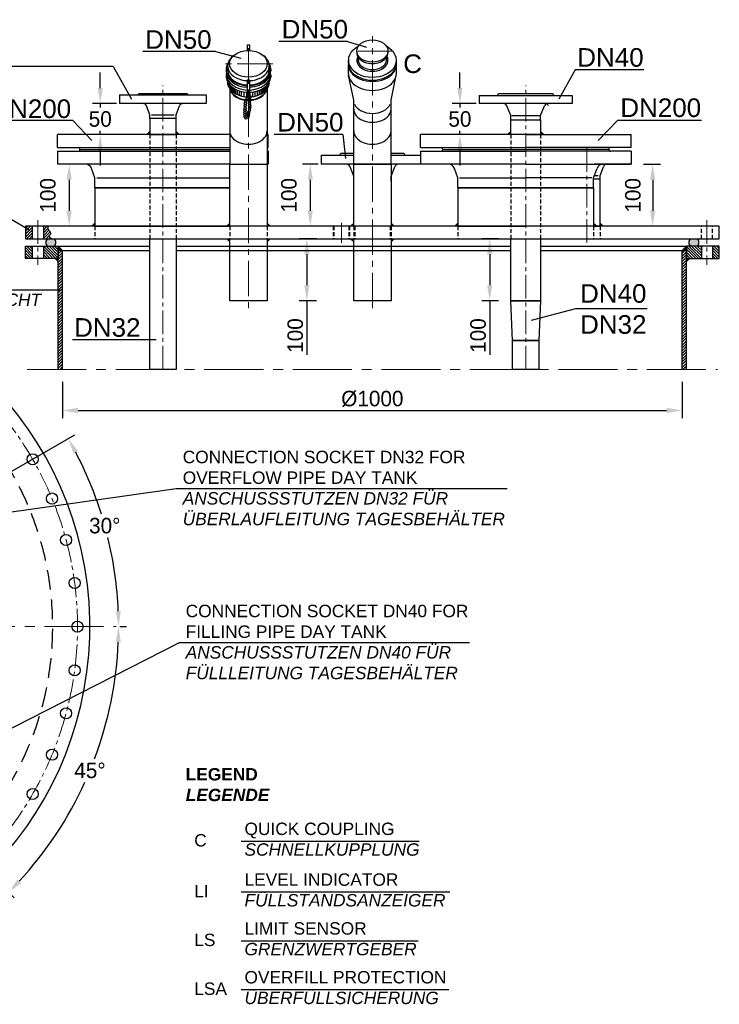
# Model space of a CAD drawing. Header units: millimetres. Extents: x -1994 to 34849, y -5138 to 8304.
# Tile 19 of 19: x 12510 to 13640, y 5259 to 6848. Entities that reach past the tile are written whole.
import ezdxf

# ---------------------------------------------------------------- set-up
doc = ezdxf.new("R2010")
doc.units = ezdxf.units.MM
doc.linetypes.add('HIDDEN', pattern=[9.525, 6.35, -3.175])
doc.linetypes.add('MITTE2', pattern=[28.575, 19.05, -3.175, 3.175, -3.175])
doc.styles.add('LBB3.5M1000', font='isocp.shx', dxfattribs={"height": 3.5})
doc.dimstyles.new('DIN', dxfattribs={"dimtxt": 2.5, "dimasz": 2.5, "dimexe": 1.25, "dimexo": 0.625, "dimtad": 1, "dimtih": 1, "dimdec": 4, "dimdsep": 46, "dimlunit": 6, "dimtxsty": 'Standard', "dimcen": 2.5, "dimadec": 0, "dimazin": 0, "dimtfac": 1, "dimtdec": 4, "dimtmove": 0, "dimatfit": 3, "dimfxl": 0, "dimtvp": 1, "dimtolj": 1, "dimtzin": 0, "dimarcsym": 0})
pattern_1 = [(45, (13079.6316, 6429.0573), (-2.245064, 2.245064), [])]
pattern_2 = [(135, (13079.6316, 6472.5573), (-2.245064, -2.245064), [])]
pattern_3 = [(45, (12540.4253, 6504.5304), (-2.24506, 2.24506), [])]

# ---------------------------------------------------------------- blocks, each defined once
blk = doc.blocks.new('*D24')
at = {"color": 0, "lineweight": -2, "transparency": 16777216}
for p, q in [((12491.3, 6115.6), (12599.6, 6178.1)), ((12672.2, 5868.7), (12682.5, 5868.7))]:
    blk.add_line(p, q, dxfattribs=at)
for start, end in [(17.4256, 27.6374), (2.3626, 13.7461)]:
    blk.add_arc((12063.7, 5868.7), 606.3, start, end, dxfattribs=at)
at = {"color": 0, "transparency": 16777216}
for points in [[(12597.2, 6148), (12604.5, 6152), (12588.8, 6171.9)], [(12673.6, 5893.8), (12665.3, 5893.6), (12670, 5868.7)]]:
    blk.add_solid(points, dxfattribs=at)
at = {"layer": 'DEFPOINTS', "color": 0, "transparency": 16777216}
for p in [(12485.9, 6112.5), (12334.2, 6024.9), (12660.8, 5974), (12121.8, 5868.7), (12665.9, 5868.7)]:
    blk.add_point(p, dxfattribs=at)
at = {"color": 0, "transparency": 16777216, "insert": (12647.7, 6031.5), "char_height": 25, "attachment_point": 5}
blk.add_mtext('\\A1;30°', dxfattribs=at)
blk = doc.blocks.new('*D25')
at = {"color": 0, "lineweight": -2, "transparency": 16777216}
for p, q in [((12672.2, 5868.7), (12682.5, 5868.7)), ((12379.5, 5552.9), (12501.2, 5431.1))]:
    blk.add_line(p, q, dxfattribs=at)
for start, end in [(339.405, 357.6374), (317.3626, 335.5684)]:
    blk.add_arc((12063.7, 5868.7), 606.3, start, end, dxfattribs=at)
at = {"color": 0, "transparency": 16777216}
for points in [[(12665.3, 5843.8), (12673.6, 5843.6), (12670, 5868.7)], [(12512.7, 5455.1), (12506.7, 5460.9), (12492.4, 5440)]]:
    blk.add_solid(points, dxfattribs=at)
at = {"layer": 'DEFPOINTS', "color": 0, "transparency": 16777216}
for p in [(12121.8, 5868.7), (12665.9, 5868.7), (12159.4, 5773), (12649.3, 5711.8), (12375, 5557.3)]:
    blk.add_point(p, dxfattribs=at)
at = {"color": 0, "transparency": 16777216, "insert": (12623.8, 5636.7), "char_height": 25, "attachment_point": 5}
blk.add_mtext('\\A1;45°', dxfattribs=at)
blk = doc.blocks.new('*D28')
at = {"color": 0, "lineweight": -2, "transparency": 16777216}
for p, q in [((12992.1, 6614.5), (12966.9, 6614.5)), ((12979.4, 6589.5), (12979.4, 6539.5)), ((12992.1, 6514.5), (12966.9, 6514.5))]:
    blk.add_line(p, q, dxfattribs=at)
at = {"color": 0, "transparency": 16777216}
for points in [[(12975.2, 6589.5), (12983.6, 6589.5), (12979.4, 6614.5)], [(12975.2, 6539.5), (12983.6, 6539.5), (12979.4, 6514.5)]]:
    blk.add_solid(points, dxfattribs=at)
at = {"layer": 'DEFPOINTS', "color": 0, "transparency": 16777216}
for p in [(12997.1, 6614.5), (12979.4, 6514.5), (12997.1, 6514.5)]:
    blk.add_point(p, dxfattribs=at)
at = {"color": 0, "transparency": 16777216, "insert": (12945, 6564.5), "char_height": 25, "attachment_point": 5, "rotation": 90}
blk.add_mtext('\\A1;100', dxfattribs=at)
blk = doc.blocks.new('*D42')
at = {"color": 0, "lineweight": -2, "transparency": 16777216}
for p, q in [((12597, 6614.5), (12577.8, 6614.5)), ((12590.3, 6589.5), (12590.3, 6539.5)), ((12611.9, 6514.5), (12577.8, 6514.5))]:
    blk.add_line(p, q, dxfattribs=at)
at = {"color": 0, "transparency": 16777216}
for points in [[(12586.1, 6589.5), (12594.4, 6589.5), (12590.3, 6614.5)], [(12586.1, 6539.5), (12594.4, 6539.5), (12590.3, 6514.5)]]:
    blk.add_solid(points, dxfattribs=at)
at = {"layer": 'DEFPOINTS', "color": 0, "transparency": 16777216}
for p in [(12617, 6614.5), (12590.3, 6514.5), (12631.9, 6514.5)]:
    blk.add_point(p, dxfattribs=at)
at = {"color": 0, "transparency": 16777216, "insert": (12555.9, 6564.5), "char_height": 25, "attachment_point": 5, "rotation": 90}
blk.add_mtext('\\A1;100', dxfattribs=at)
blk = doc.blocks.new('*D43')
at = {"color": 0, "lineweight": -2, "transparency": 16777216}
for p, q in [((13517.1, 6614.5), (13544.6, 6614.5)), ((13532.1, 6589.5), (13532.1, 6539.5)), ((13547.4, 6514.5), (13544.6, 6514.5))]:
    blk.add_line(p, q, dxfattribs=at)
at = {"color": 0, "transparency": 16777216}
for points in [[(13527.9, 6589.5), (13536.2, 6589.5), (13532.1, 6614.5)], [(13527.9, 6539.5), (13536.2, 6539.5), (13532.1, 6514.5)]]:
    blk.add_solid(points, dxfattribs=at)
at = {"layer": 'DEFPOINTS', "color": 0, "transparency": 16777216}
for p in [(13497.1, 6614.5), (13527.4, 6514.5), (13532.1, 6514.5)]:
    blk.add_point(p, dxfattribs=at)
at = {"color": 0, "transparency": 16777216, "insert": (13500.2, 6564.5), "char_height": 25, "attachment_point": 5, "rotation": 90}
blk.add_mtext('\\A1;100', dxfattribs=at)
blk = doc.blocks.new('*D44')
at = {"color": 0, "lineweight": -2, "transparency": 16777216}
for p, q in [((13220.9, 6737.5), (13220.9, 6762.5)), ((13247.1, 6712.5), (13208.4, 6712.5)), ((13220.9, 6712.5), (13220.9, 6706.3)), ((13247.1, 6662.5), (13208.4, 6662.5)), ((13220.9, 6662.5), (13220.9, 6668.8)), ((13220.9, 6637.5), (13220.9, 6612.5))]:
    blk.add_line(p, q, dxfattribs=at)
at = {"color": 0, "transparency": 16777216}
for points in [[(13216.8, 6737.5), (13225.1, 6737.5), (13220.9, 6712.5)], [(13216.8, 6637.5), (13225.1, 6637.5), (13220.9, 6662.5)]]:
    blk.add_solid(points, dxfattribs=at)
at = {"layer": 'DEFPOINTS', "color": 0, "transparency": 16777216}
for p in [(13252.1, 6712.5), (13220.9, 6662.5), (13252.1, 6662.5)]:
    blk.add_point(p, dxfattribs=at)
at = {"color": 0, "transparency": 16777216, "insert": (13220.9, 6687.5), "char_height": 25, "attachment_point": 5}
blk.add_mtext('\\A1;50', dxfattribs=at)
blk = doc.blocks.new('*D45')
at = {"color": 0, "lineweight": -2, "transparency": 16777216}
for p, q in [((12640.4, 6737.5), (12640.4, 6762.5)), ((12666.6, 6712.5), (12627.9, 6712.5)), ((12640.4, 6712.5), (12640.4, 6706.3)), ((12666.6, 6662.5), (12627.9, 6662.5)), ((12640.4, 6662.5), (12640.4, 6668.8)), ((12640.4, 6637.5), (12640.4, 6612.5))]:
    blk.add_line(p, q, dxfattribs=at)
at = {"color": 0, "transparency": 16777216}
for points in [[(12636.2, 6737.5), (12644.5, 6737.5), (12640.4, 6712.5)], [(12636.2, 6637.5), (12644.5, 6637.5), (12640.4, 6662.5)]]:
    blk.add_solid(points, dxfattribs=at)
at = {"layer": 'DEFPOINTS', "color": 0, "transparency": 16777216}
for p in [(12671.6, 6712.5), (12640.4, 6662.5), (12671.6, 6662.5)]:
    blk.add_point(p, dxfattribs=at)
at = {"color": 0, "transparency": 16777216, "insert": (12640.4, 6687.5), "char_height": 25, "attachment_point": 5}
blk.add_mtext('\\A1;50', dxfattribs=at)
blk = doc.blocks.new('*D50')
at = {"color": 0, "lineweight": -2, "transparency": 16777216}
for p, q in [((12579.6, 6263.6), (12579.6, 6205)), ((13579.6, 6263.6), (13579.6, 6205)), ((12604.6, 6217.5), (13554.6, 6217.5))]:
    blk.add_line(p, q, dxfattribs=at)
at = {"color": 0, "transparency": 16777216}
for points in [[(12604.6, 6221.7), (12604.6, 6213.3), (12579.6, 6217.5)], [(13554.6, 6221.7), (13554.6, 6213.3), (13579.6, 6217.5)]]:
    blk.add_solid(points, dxfattribs=at)
at = {"layer": 'DEFPOINTS', "color": 0, "transparency": 16777216}
for p in [(12579.6, 6283.6), (13579.6, 6283.6), (13579.6, 6217.5)]:
    blk.add_point(p, dxfattribs=at)
at = {"color": 0, "transparency": 16777216, "insert": (13079.6, 6236.2), "char_height": 25, "attachment_point": 5}
blk.add_mtext('\\A1;%%c1000', dxfattribs=at)
blk = doc.blocks.new('*D51')
at = {"color": 0, "lineweight": -2, "transparency": 16777216}
for p, q in [((13283, 6494.5), (13256.5, 6494.5)), ((13269, 6469.5), (13269, 6419.5)), ((13283, 6394.5), (13256.5, 6394.5)), ((13269, 6394.5), (13269, 6307))]:
    blk.add_line(p, q, dxfattribs=at)
at = {"color": 0, "transparency": 16777216}
for points in [[(13264.9, 6469.5), (13273.2, 6469.5), (13269, 6494.5)], [(13264.9, 6419.5), (13273.2, 6419.5), (13269, 6394.5)]]:
    blk.add_solid(points, dxfattribs=at)
at = {"layer": 'DEFPOINTS', "color": 0, "transparency": 16777216}
for p in [(13303, 6494.5), (13269, 6394.5), (13303, 6394.5)]:
    blk.add_point(p, dxfattribs=at)
at = {"color": 0, "transparency": 16777216, "insert": (13250.3, 6338.3), "char_height": 25, "attachment_point": 5, "rotation": 90}
blk.add_mtext('\\A1;100', dxfattribs=at)
blk = doc.blocks.new('*D55')
at = {"color": 0, "lineweight": -2, "transparency": 16777216}
for p, q in [((12989.5, 6494.5), (12961.4, 6494.5)), ((12973.9, 6469.5), (12973.9, 6419.5)), ((12989.5, 6394.5), (12961.4, 6394.5)), ((12973.9, 6394.5), (12973.9, 6307))]:
    blk.add_line(p, q, dxfattribs=at)
at = {"color": 0, "transparency": 16777216}
for points in [[(12969.8, 6469.5), (12978.1, 6469.5), (12973.9, 6494.5)], [(12969.8, 6419.5), (12978.1, 6419.5), (12973.9, 6394.5)]]:
    blk.add_solid(points, dxfattribs=at)
at = {"layer": 'DEFPOINTS', "color": 0, "transparency": 16777216}
for p in [(13049.5, 6494.5), (12973.9, 6394.5), (13049.5, 6394.5)]:
    blk.add_point(p, dxfattribs=at)
at = {"color": 0, "transparency": 16777216, "insert": (12955.2, 6338.3), "char_height": 25, "attachment_point": 5, "rotation": 90}
blk.add_mtext('\\A1;100', dxfattribs=at)

msp = doc.modelspace()

# ---------------------------------------------------------------- hatches: boundary and pattern name
h = msp.add_hatch(color=256)
h.dxf.hatch_style = 1
h.paths.add_polyline_path([(12720.35758, 6667.53039), (12720.35758, 6662.53039), (12715.35758, 6662.53039)])
h = msp.add_hatch(color=256)
h.dxf.hatch_style = 1
h.paths.add_polyline_path([(12762.75758, 6667.53039), (12762.75758, 6662.53039), (12767.75758, 6662.53039)])
h = msp.add_hatch(color=256)
h.dxf.hatch_style = 1
h.paths.add_polyline_path([(13302.96904, 6667.53039), (13302.96904, 6662.53039), (13297.96904, 6662.53039)])
h = msp.add_hatch(color=256)
h.dxf.hatch_style = 1
h.paths.add_polyline_path([(13351.26904, 6667.53039), (13351.26904, 6662.53039), (13356.26904, 6662.53039)])
at = {"lineweight": 9}
h = msp.add_hatch(dxfattribs=at)
h.set_pattern_fill('ANSI31', color=256)
h.set_pattern_definition(pattern_3)
h.paths.add_polyline_path([(12530.63163, 6514.53039), (12519.63163, 6514.53039), (12519.63163, 6494.53039), (12530.63163, 6494.53039)])
h = msp.add_hatch(dxfattribs=at)
h.set_pattern_fill('ANSI31', color=256)
h.set_pattern_definition(pattern_3)
h.paths.add_polyline_path([(12559.0291, 6506.71677), (12557.62296, 6508.32286), (12557.12074, 6508.82473), (12556.21682, 6510.02928), (12555.7146, 6510.83233), (12555.61414, 6511.53497), (12555.7146, 6512.94029), (12556.21682, 6514.04444), (12556.19859, 6514.53039), (12548.63163, 6514.53039), (12548.63163, 6494.53039), (12561.21896, 6494.53039), (12560.13394, 6495.97621), (12558.42649, 6497.4819), (12558.12518, 6498.58605), (12558.52688, 6500.29251), (12559.83263, 6501.59743), (12560.2344, 6503.00275), (12559.63171, 6505.51222)])
h = msp.add_hatch(color=256)
h.dxf.hatch_style = 1
h.paths.add_polyline_path([(12631.90758, 6519.53039), (12631.90758, 6514.53039), (12626.90758, 6514.53039)])
h = msp.add_hatch(color=256)
h.dxf.hatch_style = 1
h.paths.add_polyline_path([(12849.48168, 6519.53039), (12849.48168, 6514.53039), (12844.48168, 6514.53039)])
h = msp.add_hatch(color=256)
h.dxf.hatch_style = 1
h.paths.add_polyline_path([(12909.78168, 6519.53039), (12909.78168, 6514.53039), (12914.78168, 6514.53039)])
h = msp.add_hatch(color=256)
h.dxf.hatch_style = 1
h.paths.add_polyline_path([(13049.48163, 6519.53039), (13049.48163, 6514.53039), (13044.48163, 6514.53039)])
h = msp.add_hatch(color=256)
h.dxf.hatch_style = 1
h.paths.add_polyline_path([(13109.78163, 6519.53039), (13109.78163, 6514.53039), (13114.78163, 6514.53039)])
h = msp.add_hatch(color=256)
h.dxf.hatch_style = 1
h.paths.add_polyline_path([(13217.46904, 6519.53039), (13217.46904, 6514.53039), (13212.46904, 6514.53039)])
h = msp.add_hatch(color=256)
h.dxf.hatch_style = 1
h.paths.add_polyline_path([(13436.76904, 6519.53039), (13436.76904, 6514.53039), (13441.76904, 6514.53039)])
h = msp.add_hatch(color=256)
h.dxf.hatch_style = 1
h.paths.add_polyline_path([(13447.2418, 6519.53039), (13447.2418, 6514.53039), (13452.2418, 6514.53039)])
h = msp.add_hatch(dxfattribs=at)
h.set_pattern_fill('ANSI31', color=256, angle=90)
h.set_pattern_definition(pattern_2)
h.paths.add_polyline_path([(12530.63163, 6482.55728), (12519.63163, 6482.55728), (12519.63163, 6462.55728), (12530.63163, 6462.55728)])
h = msp.add_hatch(dxfattribs=at)
h.set_pattern_fill('ANSI31', color=256, angle=90)
h.set_pattern_definition(pattern_2)
h.paths.add_polyline_path([(12572.63163, 6482.55728), (12548.63163, 6482.55728), (12548.63163, 6462.55728), (12572.63163, 6462.55728)])
h = msp.add_hatch(color=253)
h.dxf.hatch_style = 1
h.paths.add_polyline_path([(12566.12941, 6494.53039), (12555.13384, 6494.53039, 0.439354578), (12555.13384, 6482.55728), (12566.12941, 6482.55728, 0.439354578)])
h.paths.add_polyline_path([(13604.12941, 6494.53039), (13593.13384, 6494.53039, 0.439354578), (13593.13384, 6482.55728), (13604.12941, 6482.55728, 0.439354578)])
h = msp.add_hatch(color=256)
h.dxf.hatch_style = 1
h.paths.add_polyline_path([(12572.63163, 6482.55728), (12572.63163, 6475.55728), (12579.63163, 6475.55728)])
h = msp.add_hatch(color=256)
h.dxf.hatch_style = 1
h.paths.add_polyline_path([(12849.48168, 6489.53039), (12849.48168, 6494.53039), (12844.48168, 6494.53039)])
h = msp.add_hatch(color=256)
h.dxf.hatch_style = 1
h.paths.add_polyline_path([(12909.78168, 6489.53039), (12909.78168, 6494.53039), (12914.78168, 6494.53039)])
h = msp.add_hatch(color=256)
h.dxf.hatch_style = 1
h.paths.add_polyline_path([(13049.48163, 6489.53039), (13049.48163, 6494.53039), (13044.48163, 6494.53039)])
h = msp.add_hatch(color=256)
h.dxf.hatch_style = 1
h.paths.add_polyline_path([(13109.78163, 6489.53039), (13109.78163, 6494.53039), (13114.78163, 6494.53039)])
h = msp.add_hatch(color=256)
h.dxf.hatch_style = 1
h.paths.add_polyline_path([(13586.63163, 6482.55728), (13579.63163, 6475.55728), (13586.63163, 6475.55728)])
h = msp.add_hatch(dxfattribs=at)
h.set_pattern_fill('ANSI31', color=256, angle=90)
h.set_pattern_definition(pattern_2)
h.paths.add_polyline_path([(13610.63163, 6482.55728), (13586.63163, 6482.55728), (13586.63163, 6462.55728), (13610.63163, 6462.55728)])
h = msp.add_hatch(dxfattribs=at)
h.set_pattern_fill('ANSI31', color=256, angle=90)
h.set_pattern_definition(pattern_2)
h.paths.add_polyline_path([(13639.63163, 6482.55728), (13628.63163, 6482.55728), (13628.63163, 6462.55728), (13639.63163, 6462.55728)])
h = msp.add_hatch(dxfattribs=at)
h.set_pattern_fill('ANSI31', color=256)
h.set_pattern_definition(pattern_1)
h.paths.add_polyline_path([(12579.63163, 6475.55728), (12572.63163, 6475.55728), (12572.63163, 6462.55728), (12572.63163, 6283.63252), (12579.63163, 6283.63252)])
h = msp.add_hatch(dxfattribs=at)
h.set_pattern_fill('ANSI31', color=256)
h.set_pattern_definition(pattern_1)
h.paths.add_polyline_path([(13586.63163, 6475.55728), (13579.63163, 6475.55728), (13579.63163, 6283.63252), (13586.63163, 6283.63252)])
h = msp.add_hatch(color=256)
h.dxf.hatch_style = 1
h.paths.add_polyline_path([(12567.63163, 6462.55728), (12572.63163, 6462.55728), (12572.63163, 6457.55728)])
h = msp.add_hatch(color=256)
h.dxf.hatch_style = 1
h.paths.add_polyline_path([(13591.63163, 6462.55728), (13586.63163, 6462.55728), (13586.63163, 6457.55728)])

# ---------------------------------------------------------------- linework, layer by layer
at = {"linetype": 'MITTE2', "lineweight": 5, "ltscale": 3}
for p, q in [((13079.63163, 6382.55728), (13079.63163, 6821.40032)), ((12879.63168, 6801.70964), (12879.63168, 6382.55728)), ((13113.99646, 6797.30971), (13045.2668, 6797.30971)), ((12918.75501, 6776.71317), (12840.50834, 6776.71317))]:
    msp.add_line(p, q, dxfattribs=at)
for p, q in [((13039.2645, 6812.53395), (12928.65553, 6812.53395)), ((13039.2645, 6812.53395), (13069.98271, 6803.2785)), ((12826.63746, 6796.39678), (12709.14521, 6796.39678)), ((12826.63746, 6796.39678), (12867.29919, 6785.70184)), ((13040.86734, 6777.64514), (13040.86734, 6782.44138)), ((13054.42299, 6797.30971), (13054.42299, 6794.91159)), ((13056.45786, 6783.88025), (13056.45786, 6787.89547)), ((13102.8054, 6783.88025), (13102.8054, 6787.89547)), ((13104.84027, 6797.30971), (13104.84027, 6794.91159)), ((13118.39592, 6777.64514), (13118.39592, 6782.44138)), ((12661.02929, 6772.08899), (11944.56817, 6772.08899)), ((12661.02929, 6772.08899), (12690.7121, 6719.75154)), ((12843.71445, 6767.62277), (12843.71445, 6765.15651)), ((12845.97763, 6773.25406), (12845.97763, 6766.4267)), ((12913.28572, 6773.25406), (12913.28572, 6766.4267)), ((12915.5489, 6767.62277), (12915.5489, 6765.15651)), ((13040.86734, 6761.18067), (13040.86734, 6775.56938)), ((13118.39592, 6761.18067), (13118.39592, 6775.56938)), ((13407.10542, 6766.903), (13380.36381, 6719.75154)), ((13518.02837, 6766.903), (13407.10542, 6766.903)), ((12843.78612, 6758.94496), (12843.78612, 6755.22836)), ((12843.78612, 6758.94496), (12844.73256, 6758.94496)), ((12845.97763, 6755.97719), (12845.97763, 6751.42474)), ((12913.28572, 6755.97719), (12913.28572, 6751.42474)), ((12915.47723, 6758.94496), (12914.53079, 6758.94496)), ((12915.47723, 6758.94496), (12915.47723, 6755.22836)), ((13049.48163, 6718.01455), (13041.09408, 6758.22034)), ((13109.78163, 6718.01436), (13118.16918, 6758.22034)), ((12845.97763, 6747.70813), (12845.97763, 6746.97651)), ((12846.35241, 6743.43492), (12846.35241, 6747.00391)), ((12846.87751, 6741.51025), (12846.87751, 6746.10598)), ((12847.53389, 6739.82364), (12847.53389, 6745.09679)), ((12848.55127, 6737.84954), (12848.55127, 6743.71867)), ((12849.48168, 6736.40361), (12849.48168, 6614.53039)), ((12849.8312, 6735.91924), (12849.8312, 6742.22059)), ((12851.32625, 6734.10409), (12851.32625, 6740.71322)), ((12852.97339, 6732.45186), (12852.97339, 6739.2791)), ((12854.67367, 6731.0126), (12854.67367, 6737.9925)), ((12856.85215, 6729.45954), (12856.85215, 6736.57313)), ((12858.97749, 6728.18822), (12858.97749, 6735.3916)), ((12900.28586, 6728.18822), (12900.28586, 6735.3916)), ((12902.4112, 6729.45954), (12902.4112, 6736.57313)), ((12904.58968, 6731.0126), (12904.58968, 6737.9925)), ((12906.28996, 6732.45186), (12906.28996, 6739.2791)), ((12907.9371, 6734.10409), (12907.9371, 6740.71322)), ((12909.43215, 6735.91924), (12909.43215, 6742.22059)), ((12909.78168, 6736.40361), (12909.78168, 6614.53039)), ((12910.71208, 6737.84954), (12910.71208, 6743.71867)), ((12911.72946, 6739.82364), (12911.72946, 6745.09679)), ((12912.38584, 6741.51025), (12912.38584, 6746.10598)), ((12912.91094, 6743.43492), (12912.91094, 6747.00391)), ((12913.28572, 6747.70813), (12913.28572, 6746.97651)), ((12671.55758, 6726.53039), (12811.55758, 6726.53039)), ((12671.55758, 6726.53039), (12671.55758, 6712.53039)), ((12702.55758, 6728.53039), (12780.55758, 6728.53039)), ((12811.55758, 6726.53039), (12811.55758, 6712.53039)), ((12861.74043, 6726.82088), (12861.74043, 6734.10447)), ((12864.92844, 6725.57078), (12864.92844, 6732.91514)), ((12868.64779, 6724.48263), (12868.64779, 6731.87147)), ((12872.73907, 6723.68394), (12872.73907, 6731.10105)), ((12876.93662, 6723.25593), (12876.93662, 6730.68678)), ((12882.32673, 6723.25593), (12882.32673, 6730.68678)), ((12886.52428, 6723.68394), (12886.52428, 6731.10105)), ((12890.61556, 6724.48263), (12890.61556, 6731.87147)), ((12894.33491, 6725.57078), (12894.33491, 6732.91514)), ((12897.52292, 6726.82088), (12897.52292, 6734.10447)), ((13252.11904, 6725.53039), (13402.11904, 6725.53039)), ((13252.11904, 6725.53039), (13252.11904, 6712.53039)), ((13283.11904, 6728.53039), (13371.11904, 6728.53039)), ((13402.11904, 6725.53039), (13402.11904, 6712.53039)), ((12811.55758, 6712.53039), (12671.55758, 6712.53039)), ((12720.35758, 6694.53039), (12715.02321, 6708.65079)), ((12762.75758, 6694.53039), (12768.09196, 6708.65079)), ((13049.48163, 6614.53039), (13049.48163, 6718.01455)), ((13109.78163, 6614.53039), (13109.78163, 6718.01436)), ((13402.11904, 6712.53039), (13252.11904, 6712.53039)), ((13302.96904, 6693.53039), (13296.6514, 6708.82149)), ((13351.26904, 6693.53039), (13357.58668, 6708.82149)), ((12720.35758, 6688.53039), (12720.35758, 6694.53039)), ((12723.35758, 6694.53039), (12759.75758, 6694.53039)), ((12762.75758, 6688.53039), (12762.75758, 6694.53039)), ((13302.96904, 6686.53039), (13302.96904, 6693.53039)), ((13304.96904, 6693.53039), (13349.26904, 6693.53039)), ((13351.26904, 6686.53039), (13351.26904, 6693.53039)), ((12595.99637, 6685.21592), (12462.29364, 6685.21592)), ((12595.99637, 6685.21592), (12626.90812, 6653.06823)), ((13302.96904, 6686.53039), (13351.26904, 6686.53039)), ((13302.96904, 6686.53039), (13351.26904, 6686.53039)), ((13475.07954, 6685.21592), (13444.16779, 6653.06823)), ((13610.68637, 6685.40388), (13475.07954, 6685.21592)), ((12571.55758, 6641.53039), (12571.55758, 6662.53039)), ((12849.48168, 6662.53039), (12571.55758, 6662.53039)), ((12715.35758, 6662.53039), (12720.35758, 6667.53039)), ((12767.75758, 6662.53039), (12762.75758, 6667.53039)), ((12911.55758, 6662.53039), (12909.78168, 6662.53039)), ((12911.55758, 6641.53039), (12911.55758, 6662.53039)), ((13031.96421, 6662.46847), (12921.35524, 6662.46847)), ((13031.96421, 6662.46847), (13036.49785, 6624.09956)), ((13157.11904, 6641.53039), (13157.11904, 6662.53039)), ((13327.11904, 6662.53039), (13157.11904, 6662.53039)), ((13297.96904, 6662.53039), (13302.96904, 6667.53039)), ((13327.11904, 6662.53039), (13497.11904, 6662.53039)), ((13356.26904, 6662.53039), (13351.26904, 6667.53039)), ((13497.11904, 6641.53039), (13497.11904, 6662.53039)), ((12571.55758, 6641.53039), (12849.48168, 6641.53039)), ((12911.55758, 6641.53039), (12909.78168, 6641.53039)), ((13157.11904, 6641.53039), (13327.11904, 6641.53039)), ((13497.11904, 6641.53039), (13327.11904, 6641.53039)), ((12571.55758, 6635.53039), (12849.48168, 6635.53039)), ((12571.55758, 6635.53039), (12571.55758, 6614.53039)), ((12607.55758, 6638.53039), (12849.48168, 6638.53039)), ((12607.55758, 6638.53039), (12607.55758, 6638.53039)), ((12911.55758, 6635.53039), (12909.78168, 6635.53039)), ((12911.55758, 6635.53039), (12911.55758, 6614.53039)), ((12997.13163, 6629.53039), (13049.48163, 6629.53039)), ((12997.13163, 6629.53039), (12997.13163, 6614.53039)), ((13028.63163, 6632.53039), (13049.48163, 6632.53039)), ((13028.63163, 6632.53039), (13028.63163, 6632.53039)), ((13109.78163, 6632.53039), (13130.63163, 6632.53039)), ((13109.78163, 6629.53039), (13157.11904, 6629.53039)), ((13130.63163, 6632.53039), (13130.63163, 6632.53039)), ((13157.11904, 6635.53039), (13327.11904, 6635.53039)), ((13157.11904, 6635.53039), (13157.11904, 6614.53039)), ((13193.11904, 6638.53039), (13327.11904, 6638.53039)), ((13193.11904, 6638.53039), (13193.11904, 6638.53039)), ((13461.11904, 6638.53039), (13327.11904, 6638.53039)), ((13497.11904, 6635.53039), (13327.11904, 6635.53039)), ((13461.11904, 6638.53039), (13461.11904, 6638.53039)), ((13497.11904, 6635.53039), (13497.11904, 6614.53039)), ((12849.48168, 6614.53039), (12571.55758, 6614.53039)), ((12631.90758, 6592.53039), (12626.42662, 6607.89104)), ((12911.55758, 6614.53039), (12909.78168, 6614.53039)), ((13157.11904, 6614.53039), (12997.13163, 6614.53039)), ((13049.48163, 6595.53039), (13043.61528, 6610.69511)), ((13109.78163, 6595.53039), (13115.64798, 6610.69511)), ((13327.11904, 6614.53039), (13157.11904, 6614.53039)), ((13217.46904, 6592.53039), (13211.98808, 6607.89104)), ((13327.11904, 6614.53039), (13497.11904, 6614.53039)), ((13436.76904, 6592.53039), (13442.25, 6607.89104)), ((13496.0418, 6614.53039), (13437.47435, 6614.53039)), ((13447.2418, 6596.53039), (13452.57618, 6610.65079)), ((12631.90758, 6576.53039), (12631.90758, 6592.53039)), ((12634.90758, 6592.53039), (12848.20758, 6592.53039)), ((13049.48163, 6587.53039), (13049.48163, 6595.53039)), ((13109.78163, 6587.53039), (13109.78163, 6595.53039)), ((13217.46904, 6576.53039), (13217.46904, 6592.53039)), ((13220.46904, 6592.53039), (13327.11904, 6592.53039)), ((13433.76904, 6592.53039), (13327.11904, 6592.53039)), ((13436.76904, 6576.53039), (13436.76904, 6592.53039)), ((13438.19631, 6596.53039), (13444.2418, 6596.53039)), ((13447.2418, 6590.53039), (13447.2418, 6596.53039)), ((12631.90758, 6576.53039), (12849.48168, 6576.53039)), ((13217.46904, 6576.53039), (13327.11904, 6576.53039)), ((13436.76904, 6576.53039), (13327.11904, 6576.53039)), ((12465.53987, 6544.01424), (12525.03687, 6509.38091)), ((12530.63163, 6514.53039), (12530.63163, 6494.53039)), ((12548.63163, 6514.53039), (12548.63163, 6494.53039)), ((12626.90758, 6514.53039), (12631.90758, 6519.53039)), ((12844.48168, 6514.53039), (12849.48168, 6519.53039)), ((12914.78168, 6514.53039), (12909.78168, 6519.53039)), ((13044.48163, 6514.53039), (13049.48163, 6519.53039)), ((13114.78163, 6514.53039), (13109.78163, 6519.53039)), ((13212.46904, 6514.53039), (13217.46904, 6519.53039)), ((13441.76904, 6514.53039), (13436.76904, 6519.53039)), ((13452.2418, 6514.53039), (13447.2418, 6519.53039)), ((12530.63163, 6482.55728), (12530.63163, 6462.55728)), ((12548.63163, 6482.55728), (12548.63163, 6462.55728)), ((12572.63163, 6283.63252), (12572.63163, 6482.55728)), ((12572.63163, 6482.55728), (12720.35758, 6482.55728)), ((12579.63163, 6475.55728), (12572.63163, 6482.55728)), ((12762.75758, 6482.55728), (13302.96904, 6482.55728)), ((12844.48168, 6494.53039), (12849.48168, 6489.53039)), ((12914.78168, 6494.53039), (12909.78168, 6489.53039)), ((13044.48163, 6494.53039), (13049.48163, 6489.53039)), ((13114.78163, 6494.53039), (13109.78163, 6489.53039)), ((13351.26904, 6482.55728), (13586.63163, 6482.55728)), ((13579.63163, 6475.55728), (13586.63163, 6482.55728)), ((13586.63163, 6283.63252), (13586.63163, 6482.55728)), ((13610.63163, 6482.55728), (13610.63163, 6462.55728)), ((13628.63163, 6482.55728), (13628.63163, 6462.55728)), ((12572.63163, 6475.55728), (12720.35758, 6475.55728)), ((12579.63163, 6283.63252), (12579.63163, 6475.55728)), ((12762.75758, 6475.55728), (13302.96904, 6475.55728)), ((13351.26904, 6475.55728), (13586.63163, 6475.55728)), ((13579.63163, 6283.63252), (13579.63163, 6475.55728)), ((12567.63163, 6462.55728), (12572.63163, 6457.55728)), ((13591.63163, 6462.55728), (13586.63163, 6457.55728)), ((12338.94975, 6411.81263), (12576.32828, 6411.81263)), ((13407.49239, 6381.65366), (13336.04971, 6362.5467)), ((13523.07474, 6381.65366), (13407.49239, 6381.65366)), ((12730.49653, 6331.12593), (12595.61128, 6331.12593)), ((12763.16227, 6091.06702), (12455.92039, 6047.50942)), ((13296.96251, 6091.06702), (12763.16227, 6091.06702)), ((12767.91975, 5842.65057), (12353.45341, 5631.82907)), ((13236.50306, 5842.65057), (12767.91975, 5842.65057)), ((12867.96496, 5522.71234), (13155.41362, 5522.71234)), ((12867.96496, 5440.83397), (13204.63393, 5440.83397)), ((12867.96496, 5362.08614), (13153.67771, 5362.08614)), ((12867.96496, 5283.33831), (13202.89034, 5283.33831))]:
    msp.add_line(p, q)
at = {"linetype": 'MITTE2', "lineweight": 9, "ltscale": 2}
for p, q in [((12741.55758, 6283.63252), (12741.55758, 6741.74519)), ((13327.11904, 6283.63252), (13327.11904, 6741.74519)), ((13426.0418, 6487.95233), (13426.0418, 6641.68834)), ((12539.63163, 6524.53039), (12539.63163, 6452.55728)), ((13029.63163, 6487.95233), (13029.63163, 6520.2548)), ((13619.63163, 6524.53039), (13619.63163, 6452.55728))]:
    msp.add_line(p, q, dxfattribs=at)
at = {"linetype": 'HIDDEN'}
for p, q in [((12720.35758, 6662.53039), (12720.35758, 6494.53039)), ((12762.75758, 6662.53039), (12762.75758, 6494.53039)), ((13302.96904, 6662.53039), (13302.96904, 6494.53039)), ((13351.26904, 6662.53039), (13351.26904, 6494.53039)), ((12631.90758, 6514.53039), (12631.90758, 6494.53039)), ((12849.48168, 6514.53039), (12849.48168, 6494.53039)), ((12909.78168, 6514.53039), (12909.78168, 6494.53039)), ((13016.41163, 6514.53039), (13016.41163, 6494.53039)), ((13017.38163, 6514.53039), (13017.38163, 6494.53039)), ((13041.88163, 6514.53039), (13041.88163, 6494.53039)), ((13042.85163, 6514.53039), (13042.85163, 6494.53039)), ((13049.48163, 6514.53039), (13049.48163, 6494.53039)), ((13049.82663, 6514.53039), (13049.82663, 6494.53039)), ((13051.13163, 6514.53039), (13051.13163, 6494.53039)), ((13108.13163, 6514.53039), (13108.13163, 6494.53039)), ((13109.43663, 6514.53039), (13109.43663, 6494.53039)), ((13109.78163, 6514.53039), (13109.78163, 6494.53039)), ((13217.46904, 6514.53039), (13217.46904, 6494.53039)), ((13436.76904, 6514.53039), (13436.76904, 6494.53039)), ((13447.2418, 6514.53039), (13447.2418, 6494.53039)), ((13610.63163, 6494.53039), (13610.63163, 6514.53039)), ((13628.63163, 6494.53039), (13628.63163, 6514.53039))]:
    msp.add_line(p, q, dxfattribs=at)
at = {"linetype": 'MITTE2', "lineweight": 18, "ltscale": 5}
for p, q in [((12522.63163, 6283.63252), (13636.63163, 6283.63252)), ((12121.79109, 5868.70687), (12665.9127, 5868.70687))]:
    msp.add_line(p, q, dxfattribs=at)
for points in [[(12881.60645, 6798.19612), (12881.60645, 6806.86451), (12877.6569, 6806.86451), (12877.6569, 6798.19612)], [(12849.48168, 6576.53039), (12631.90758, 6576.53039), (12631.90758, 6514.53039), (12851.20758, 6514.53039)], [(13327.11904, 6576.53039), (13217.46904, 6576.53039), (13217.46904, 6514.53039), (13327.11904, 6514.53039)], [(13327.11904, 6576.53039), (13436.76904, 6576.53039), (13436.76904, 6514.53039), (13327.11904, 6514.53039)], [(13436.76904, 6514.53039), (13447.2418, 6514.53039), (13447.2418, 6590.53039), (13436.76904, 6590.53039)], [(12556.19859, 6514.53039), (12556.21682, 6514.04444), (12555.7146, 6512.94029), (12555.61414, 6511.53497), (12555.7146, 6510.83233), (12556.21682, 6510.02928), (12557.12074, 6508.82473), (12557.62296, 6508.32286), (12559.0291, 6506.71677), (12559.63171, 6505.51222), (12560.2344, 6503.00275), (12559.83263, 6501.59743), (12558.52688, 6500.29251), (12558.12518, 6498.58605), (12558.42649, 6497.4819), (12560.13394, 6495.97621), (12561.21896, 6494.53039)]]:
    msp.add_lwpolyline(points)
for points in [[(12877.6569, 6750.4094), (12877.6569, 6723.3541), (12881.60645, 6723.3541), (12881.60645, 6750.4094)], [(12720.35758, 6662.53039), (12762.75758, 6662.53039), (12762.75758, 6688.53039), (12720.35758, 6688.53039)], [(13302.96904, 6686.53039), (13351.26904, 6686.53039), (13351.26904, 6662.53039), (13302.96904, 6662.53039)], [(12849.48168, 6614.53039), (12909.78168, 6614.53039), (12909.78168, 6514.53039), (12849.48168, 6514.53039)], [(13049.48163, 6614.53039), (13109.78163, 6614.53039), (13109.78163, 6514.53039), (13049.48163, 6514.53039)], [(12519.63163, 6494.53039), (13639.63163, 6494.53039), (13639.63163, 6514.53039), (12519.63163, 6514.53039)], [(12519.63163, 6482.55728), (12572.63163, 6482.55728), (12572.63163, 6462.55728), (12519.63163, 6462.55728)], [(12720.35758, 6494.53039), (12762.75758, 6494.53039), (12762.75758, 6283.63252), (12720.35758, 6283.63252)], [(12849.48168, 6494.53039), (12909.78168, 6494.53039), (12909.78168, 6394.53039), (12849.48168, 6394.53039)], [(13049.48163, 6494.53039), (13109.78163, 6494.53039), (13109.78163, 6394.53039), (13049.48163, 6394.53039)], [(13302.96904, 6494.53039), (13351.26904, 6494.53039), (13351.26904, 6394.53039), (13302.96904, 6394.53039)], [(13639.63163, 6482.55728), (13586.63163, 6482.55728), (13586.63163, 6462.55728), (13639.63163, 6462.55728)], [(13351.26904, 6394.53039), (13348.31904, 6330.53039), (13305.91904, 6330.53039), (13302.96904, 6394.53039)], [(13305.91904, 6330.53039), (13348.31904, 6330.53039), (13348.31904, 6283.63252), (13305.91904, 6283.63252)]]:
    msp.add_lwpolyline(points, close=True)
for centre, radius in [((12875.85083, 6718.63281), 1.78561), ((12877.48518, 6721.35575), 1.78561), ((12878.53979, 6724.0851), 1.71765), ((12879.34715, 6726.46574), 1.71765), ((12881.22976, 6719.4387), 1.71765), ((12881.28984, 6717.11011), 1.71765), ((12881.83562, 6722.11584), 1.71765), ((12882.21824, 6723.86875), 1.71765), ((12873.8698, 6701.00797), 1.78561), ((12874.01838, 6703.87943), 1.78561), ((12874.26601, 6706.94892), 1.78561), ((12874.46411, 6709.8699), 1.78561), ((12874.66221, 6712.88988), 1.78561), ((12875.00889, 6715.81085), 1.78561), ((12881.26346, 6701.86578), 1.78561), ((12881.31082, 6714.72027), 1.78561), ((12881.33451, 6712.34377), 1.78561), ((12881.36002, 6704.64664), 1.78561), ((12881.64151, 6709.58199), 1.78561), ((12881.89735, 6706.99926), 1.78561), ((12873.82027, 6691.65096), 1.78561), ((12873.91933, 6697.98798), 1.78561), ((12874.01838, 6694.81947), 1.78561), ((12875.79259, 6689.26773), 1.78561), ((12878.52802, 6690.29316), 1.78561), ((12879.50497, 6696.15271), 1.78561), ((12879.60266, 6693.27176), 1.78561), ((12880.23767, 6698.83834), 1.78561), ((12531.31195, 6138.70689), 9), ((12562.55318, 6075.35594), 9), ((12585.25819, 6008.46917), 9), ((12599.03847, 5939.19103), 9), ((12603.65825, 5868.70689), 9), ((12599.03847, 5798.22272), 9), ((12585.25819, 5728.94458), 9), ((12562.55319, 5662.05781), 9), ((12531.31196, 5598.70687), 9)]:
    msp.add_circle(centre, radius)
for centre, radius, start, end in [((12700.55758, 6728.53039), 2, 270, 0), ((12782.55758, 6728.53039), 2, 180, 270), ((13280.11904, 6728.53039), 3, 270, 0), ((13374.11904, 6728.53039), 3, 180, 270), ((12709.41038, 6706.53039), 6, 20.69545073, 90), ((12773.70479, 6706.53039), 6, 90, 159.30454927), ((13291.10605, 6706.53039), 6, 22.4483533, 90), ((13363.13202, 6706.53039), 6, 90, 157.5516467), ((13358.53928, 6706.53039), 6, 20.69545073, 67.49721879), ((12604.55758, 6638.53039), 3, 0, 90), ((13190.11904, 6638.53039), 3, 0, 90), ((13464.11904, 6638.53039), 3, 90, 180), ((12604.55758, 6638.53039), 3, 270, 0), ((13025.63163, 6632.53039), 3, 270, 0), ((13133.63163, 6632.53039), 3, 180, 270), ((13190.11904, 6638.53039), 3, 270, 0), ((13464.11904, 6638.53039), 3, 180, 270), ((12617.00824, 6604.53039), 10, 19.63732419, 90), ((13038.01939, 6608.53039), 6, 21.14856878, 90), ((13121.24387, 6608.53039), 6, 90, 158.85143122), ((13202.56969, 6604.53039), 10, 19.63732419, 90), ((13451.66839, 6604.53039), 10, 90, 160.36267581), ((13458.18901, 6608.53039), 6, 90, 159.30454927), ((12560.63163, 6488.54383), 8.128, 132.56298949, 227.43701051), ((12560.63163, 6488.54383), 8.128, 312.56298949, 47.43701051), ((13598.63163, 6488.54383), 8.128, 132.56298949, 227.43701051), ((13598.63163, 6488.54383), 8.128, 312.56298949, 47.43701051), ((12063.65825, 5868.70689), 560, 272.28654572, 267.71345428)]:
    msp.add_arc(centre, radius, start, end)
at = {"linetype": 'MITTE2', "lineweight": 9, "ltscale": 2}
msp.add_arc((12063.65825, 5868.70689), 540, 274.10343708, 245.84466263, dxfattribs=at)
at = {"linetype": 'HIDDEN', "ltscale": 5}
msp.add_arc((12063.65825, 5868.70689), 500, 274.09714208, 242.23535366, dxfattribs=at)
for centre, major_axis in [((13079.63163, 6797.30971), (-25.20864, 0)), ((12879.63168, 6776.71317), (-30.44559, 0))]:
    msp.add_ellipse(centre, major_axis=major_axis, ratio=0.7071067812)
for centre, major_axis, ratio, start_param, end_param in [((13079.63163, 6782.44138), (-38.76429, 0), 0.7071067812, 5.3505811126, 10.3573821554), ((12879.63168, 6773.25406), (33.65405, 0), 0.7071067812, 2.369992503, 4.6536766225), ((12879.63168, 6773.25406), (33.65405, 0), 0.7071067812, 4.7711013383, 7.0547854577), ((13079.63163, 6782.44138), (-25.20864, 0), 0.7071067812, 5.9258366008, 9.7821266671), ((13079.63163, 6794.91159), (-25.20864, 0), 0.7071067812, 0, 3.1415926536), ((13079.63163, 6783.88025), (23.17377, 0), 0.7071067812, 3.1415926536, 6.2831853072), ((12879.63168, 6767.62277), (35.91723, 0), 0.7315358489, 2.732916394, 4.657380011), ((12879.63168, 6766.4267), (33.65405, 0), 0.7071067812, 3.1415926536, 4.6536766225), ((12879.63168, 6767.62277), (35.91723, 0), 0.7315358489, 4.7673979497, 6.691861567), ((12879.63168, 6765.15651), (35.91723, 0), 0.7315358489, 4.7673979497, 6.643246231), ((12879.63168, 6766.4267), (33.65405, 0), 0.7071067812, 4.7711013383, 6.2831853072), ((13079.63163, 6775.56938), (-38.76429, 0), 0.7071067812, 6.2453119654, 9.4626513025), ((13079.63163, 6777.64514), (-38.76429, 0), 0.7071067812, 0, 3.1415926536), ((12879.63168, 6765.15651), (35.91723, 0), 0.7315358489, 3.1415926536, 4.657380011), ((12879.63168, 6760.60405), (35.91723, 0), 0.7315358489, 3.2047785, 4.6573800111), ((12879.63168, 6756.88745), (35.91723, 0), 0.7315358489, 3.2047785, 4.6573800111), ((12879.63168, 6760.60405), (35.91723, 0), 0.7315358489, 4.7673979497, 6.2199994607), ((12879.63168, 6756.88745), (35.91723, 0), 0.7315358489, 4.7673979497, 6.2199994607), ((13079.63163, 6761.18067), (-38.76429, 0), 0.7071067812, 6.2831853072, 9.4247779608), ((12879.63168, 6746.97651), (33.65405, 0), 0.7071067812, 3.1415926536, 6.2831853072), ((12879.63168, 6738.98118), (-30.15, 0), 0.7071067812, 0.1408575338, 3.00073512), ((12879.63168, 6739.94043), (-30.15, 0), 0.7071067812, 0.2091144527, 2.9324782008), ((13079.63163, 6703.62584), (-30.15, 0), 0.7071067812, 0, 3.1415926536), ((13079.63163, 6718.01455), (-30.15, 0), 0.7071067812, 0.2965799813, 2.845012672), ((12879.63168, 6668.2705), (-30.15, 0), 0.7071067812, 6.2831853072, 9.4247779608), ((13079.63163, 6668.2705), (-30.15, 0), 0.7039729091, 0, 3.1415926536)]:
    msp.add_ellipse(centre, major_axis=major_axis, ratio=ratio, start_param=start_param, end_param=end_param)

# ---------------------------------------------------------------- texts
at = {"style": 'LBB3.5M1000'}
for s, width, heights, insert, char_height, attachment_point in [('{\\fArial|b0|i0|c0|p34;DN50}', 140.1582159, [114.00748], (12986.78564, 6832.28908), 30, 5), ('{\\fArial|b0|i0|c0|p34;DN50}', 170.438826, [114.00748], (12766.54396, 6815.64992), 30, 5), ('{\\fArial|b0|i0|c0|p34;DN40}', 139.3383351, [114.00748], (13463.90945, 6786.75111), 30, 5), ('{\\fArial|b0|i0|c0|p34;C}', 85.219413, [114.00748], (13144.53374, 6776.57341), 30, 5), ('{\\fArial|b0|i0|c0|p34;DN200}', 170.438826, [114.00748], (12528.24287, 6704.0065), 30, 5), ('{\\fArial|b0|i0|c0|p34;DN200}', 154.098, [114.00748], (13545.08776, 6705.611), 30, 5), ('{\\fArial|b0|i0|c0|p34;DN50}', 140.1582159, [114.00748], (12979.48535, 6682.22359), 30, 5), ('{\\fArial|b0|i0|c0|p34;MANHOLE\\P\\fArial|b0|i1|c0|p34;DOMSCHACHT}', 195.9140767, [0], (12344.70435, 6439.26841), 20, 1), ('{\\fArial|b0|i0|c0|p34;DN40\\PDN32}', 130.9836301, [89.08806], (13468.48792, 6380.95781), 30, 5), ('{\\fArial|b0|i0|c0|p34;DN32}', 130.0416427, [67.9099], (12651.78043, 6351.13992), 30, 5), ('{\\fArial|b0|i0|c0|p34;CONNECTION SOCKET DN32 FOR OVERFLOW PIPE DAY TANK\\P\\fArial|b0|i1|c0|p34;ANSCHUSSSTUTZEN DN32 FÜR ÜBERLAUFLEITUNG TAGESBEHÄLTER}', 533.3468684, [0], (12773.52095, 6152.39848), 20, 1), ('{\\fArial|b0|i0|c0|p34;CONNECTION SOCKET DN40 FOR FILLING PIPE DAY TANK\\P\\fArial|b0|i1|c0|p34;ANSCHUSSSTUTZEN DN40 FÜR FÜLLLEITUNG TAGESBEHÄLTER}', 458.2246346, [0], (12778.27843, 5903.98203), 20, 1), ('{\\fArial|b1|i0|c0|p34;LEGEND\\P\\fArial|b1|i1|c0|p34;LEGENDE}', 577.1033797, [0], (12778.27843, 5640.56885), 20, 1), ('{\\fArial|b0|i0|c0|p34;QUICK COUPLING\\P\\fArial|b0|i1|c0|p34;SCHNELLKUPPLUNG}', 486.146726, [0], (12873.23336, 5552.55785), 20, 1), ('{\\fArial|b0|i0|c0|p34;C}', 32.8118332, [0], (12792.11512, 5534.05071), 20, 1), ('{\\fArial|b0|i0|c0|p34;LEVEL INDICATOR\\P\\fArial|b0|i1|c0|p34;FÜLLSTANDSANZEIGER}', 332.841099, [0], (12873.23336, 5470.67948), 20, 1), ('{\\fArial|b0|i0|c0|p34;LI}', 32.8118332, [0], (12792.11512, 5452.17234), 20, 1), ('{\\fArial|b0|i0|c0|p34;LIMIT SENSOR\\P\\fArial|b0|i1|c0|p34;GRENZWERTGEBER}', 332.841099, [0], (12873.23336, 5391.93165), 20, 1), ('{\\fArial|b0|i0|c0|p34;LS}', 32.8118332, [0], (12792.11512, 5373.42451), 20, 1), ('{\\fArial|b0|i0|c0|p34;OVERFILL PROTECTION\\P\\fArial|b0|i1|c0|p34;ÜBERFÜLLSICHERUNG}', 476.5993112, [0], (12873.23336, 5313.18382), 20, 1), ('{\\fArial|b0|i0|c0|p34;LSA}', 32.8118332, [0], (12792.11512, 5294.67668), 20, 1)]:
    msp.add_mtext_dynamic_manual_height_columns(s, width=width, gutter_width=17.5, heights=heights, dxfattribs=dict(at, insert=insert, char_height=char_height, attachment_point=attachment_point))

# ---------------------------------------------------------------- dimensions: what is measured, and where the dimension line sits
for base, p1, p2, override, picture, middle in [((12640.3748, 6662.53039), (12671.55758, 6712.53039), (12671.55758, 6662.53039), {"dimscale": 10, "dimexo": 0.5, "dimdec": 0, "dimtmove": 2}, '*D45', (12640.3748, 6687.53039)), ((13220.93625, 6662.53039), (13252.11904, 6712.53039), (13252.11904, 6662.53039), {"dimscale": 10, "dimexo": 0.5, "dimdec": 0, "dimtmove": 2}, '*D44', (13220.93625, 6687.53039)), ((12590.27147, 6514.53039), (12617.00824, 6614.53039), (12631.90758, 6514.53039), {"dimscale": 10, "dimexo": 2, "dimdec": 0, "dimtmove": 2}, '*D42', (12555.89647, 6564.53039)), ((12979.41503, 6514.53039), (12997.13163, 6614.53039), (12997.13163, 6514.53039), {"dimscale": 10, "dimexo": 0.5, "dimdec": 0, "dimtmove": 2}, '*D28', (12945.04003, 6564.53039)), ((12973.93953, 6394.53039), (13049.48163, 6494.53039), (13049.48163, 6394.53039), {"dimscale": 10, "dimexo": 6, "dimdec": 0, "dimtmove": 0}, '*D55', (12955.18953, 6338.28039)), ((13269.01797, 6394.53039), (13302.96904, 6494.53039), (13302.96904, 6394.53039), {"dimscale": 10, "dimexo": 2, "dimdec": 0, "dimtmove": 0}, '*D51', (13250.26797, 6338.28039))]:
    dim = msp.add_linear_dim(base=base, p1=p1, p2=p2, angle=90, dimstyle='DIN', override=override)
    dim.commit()
    dim.dimension.update_dxf_attribs({"geometry": picture, "text_midpoint": middle})
dim = msp.add_linear_dim(base=(13532.07984, 6514.53039), p1=(13497.11904, 6614.53039), p2=(13527.35567, 6514.53039), angle=90, dimstyle='DIN', override={"dimscale": 10, "dimexo": 2, "dimdec": 0, "dimtmove": 2})
dim.commit()
dim.dimension.update_dxf_attribs({"geometry": '*D43', "text_midpoint": (13500.23212, 6564.53039), "dimtype": 160})
dim = msp.add_linear_dim(base=(13579.63163, 6217.49735), p1=(12579.63163, 6283.63252), p2=(13579.63163, 6283.63252), text='%%c1000', dimstyle='DIN', override={"dimscale": 10, "dimexo": 2, "dimdec": 0, "dimtmove": 2})
dim.commit()
dim.dimension.update_dxf_attribs({"geometry": '*D50', "text_midpoint": (13079.63163, 6236.24735)})
for base, line2, picture, middle in [((12660.77219, 5973.99417), ((12334.24278, 6024.92895), (12485.89399, 6112.48481)), '*D24', (12647.71181, 6031.53165)), ((12649.32363, 5711.7783), ((12159.35035, 5773.01478), (12375.03199, 5557.33314)), '*D25', (12623.82989, 5636.67618))]:
    dim = msp.add_angular_dim_2l(base=base, line1=((12121.79109, 5868.70687), (12665.9127, 5868.70687)), line2=line2, dimstyle='DIN', override={"dimscale": 10})
    dim.commit()
    dim.dimension.update_dxf_attribs({"geometry": picture, "text_midpoint": middle, "dimtype": 162})

doc.saveas('drawing.dxf')
